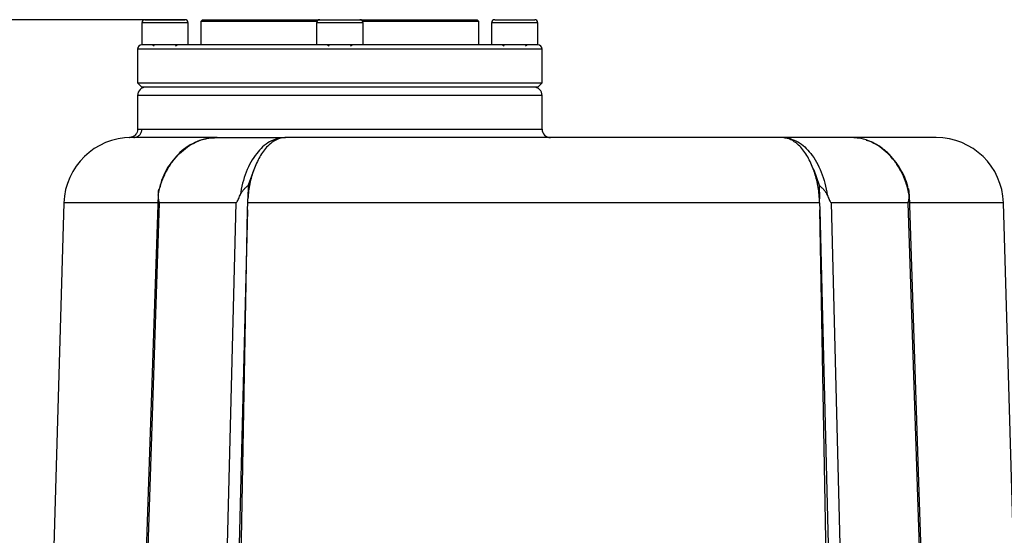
# Model space of a CAD drawing. Header units: millimetres. Extents: x 30 to 405, y 11 to 273.
# Tile 10 of 25: x 92 to 151, y 243 to 273. Entities that reach past the tile are written whole.
import ezdxf

# ---------------------------------------------------------------- set-up
doc = ezdxf.new("R2010")
doc.units = ezdxf.units.MM
doc.layers.add('10', color=7, linetype='Continuous')
doc.styles.add('SLDTEXTSTYLE0', font='TXT', dxfattribs={"width": 0.7})
doc.dimstyles.new('SLDDIMSTYLE0', dxfattribs={"dimtxt": 8, "dimasz": 2.3, "dimexe": 0, "dimexo": 0.0625, "dimgap": 2, "dimtad": 1, "dimdec": 3, "dimlfac": 2, "dimrnd": 1e-09, "dimzin": 12, "dimdsep": 46, "dimtxsty": 'SLDTEXTSTYLE0', "dimsah": 1, "dimcen": 0.09, "dimadec": 0, "dimazin": 3, "dimtfac": 1, "dimtdec": 3, "dimtofl": 0, "dimtmove": 0, "dimatfit": 3, "dimfxl": 1, "dimfrac": 2, "dimtolj": 1, "dimtzin": 12, "dimarcsym": 0})

# ---------------------------------------------------------------- blocks, each defined once
blk = doc.blocks.new('_D_1')
at = {"layer": '10', "transparency": 16777216}
for p, q in [((102.11, 273.361), (57.51, 273.361)), ((58.51, 273.361), (58.51, 176.361)), ((109.453, 176.361), (57.51, 176.361))]:
    blk.add_line(p, q, dxfattribs=at)
for points in [[(58.51, 273.361), (58.11, 271.061), (58.91, 271.061)], [(58.51, 176.361), (58.91, 178.661), (58.11, 178.661)]]:
    blk.add_solid(points, dxfattribs=at)
at = {"layer": '10', "transparency": 16777216, "insert": (48.197, 214.676), "char_height": 8, "attachment_point": 1, "rotation": 90, "style": 'SLDTEXTSTYLE0'}
blk.add_mtext('194', dxfattribs=at)

msp = doc.modelspace()

# ---------------------------------------------------------------- linework, layer by layer
at = {"color": 7, "linetype": 'Continuous', "lineweight": 25}
for p, q in [((99.509604, 273.173969), (99.509604, 271.861469)), ((99.697104, 273.361469), (100.884604, 273.361469)), ((100.884604, 273.361469), (102.072104, 273.361469)), ((102.259604, 271.861469), (102.259604, 273.173969)), ((103.109604, 273.361469), (103.009604, 273.261469)), ((103.009604, 273.261469), (103.009604, 271.861469)), ((109.906273, 273.261469), (103.009604, 273.261469)), ((103.109604, 273.361469), (110.072104, 273.361469)), ((109.884604, 273.173969), (109.884604, 271.861469)), ((110.072105, 273.361469), (112.447104, 273.361469)), ((112.447104, 273.361469), (119.409604, 273.361469)), ((119.509604, 273.261469), (112.612936, 273.261469)), ((112.634604, 271.861469), (112.634604, 273.173969)), ((119.509604, 273.261469), (119.409604, 273.361469)), ((119.509604, 271.861469), (119.509604, 273.261469)), ((120.259604, 273.173969), (120.259604, 271.861469)), ((120.447104, 273.361469), (122.822104, 273.361469)), ((123.009604, 271.861469), (123.009604, 273.173969)), ((100.884604, 271.861469), (99.509604, 271.861469)), ((100.156818, 271.861469), (100.251734, 271.806669)), ((101.517475, 271.806669), (101.612391, 271.861469)), ((112.634604, 271.861469), (109.884604, 271.861469)), ((110.531818, 271.861469), (110.626734, 271.806669)), ((111.892475, 271.806669), (111.987391, 271.861469)), ((123.009604, 271.861469), (120.259604, 271.861469)), ((120.906818, 271.861469), (121.001734, 271.806669)), ((122.267475, 271.806669), (122.362391, 271.861469)), ((99.259604, 271.611469), (99.259604, 269.611469)), ((123.259604, 269.611469), (123.259604, 271.611469)), ((99.259604, 269.611469), (99.509604, 269.361469)), ((99.259604, 269.611469), (102.774323, 269.611469)), ((102.9511, 269.361469), (99.509604, 269.361469)), ((102.774323, 269.611469), (123.259604, 269.611469)), ((123.009604, 269.361469), (102.9511, 269.361469)), ((123.009604, 269.361469), (123.259604, 269.611469)), ((99.259604, 268.861469), (99.259604, 266.859951)), ((123.259604, 266.861469), (123.259604, 268.861469)), ((100.121856, 266.361469), (99.029, 266.361469)), ((122.589473, 266.361469), (108.121796, 266.361469)), ((123.759604, 266.361469), (122.898393, 266.361469)), ((142.158581, 266.298974), (141.544072, 266.361469)), ((107.984018, 266.355291), (107.541764, 266.296749)), ((137.662075, 266.338495), (137.977439, 266.29675)), ((106.149634, 264.445127), (105.823837, 263.527789)), ((139.369575, 264.445127), (139.695372, 263.527789)), ((105.823837, 263.527789), (105.803623, 262.731787)), ((139.695372, 263.527789), (139.715586, 262.731787)), ((100.477509, 263.072091), (100.473981, 262.965475)), ((145.045229, 262.965449), (145.041751, 263.070535)), ((94.89094, 262.480134), (93.75956, 224.359961)), ((99.470838, 229.37561), (100.566689, 262.480134)), ((105.088848, 262.480134), (100.566689, 262.480134)), ((105.088848, 262.480134), (104.248506, 229.37561)), ((105.78685, 262.071324), (105.794217, 262.480134)), ((105.794217, 262.480134), (105.803623, 262.731787)), ((139.724992, 262.480134), (105.794217, 262.480134)), ((139.724992, 262.480134), (139.715586, 262.731787)), ((139.724992, 262.480134), (139.732359, 262.071324)), ((141.271049, 229.361469), (140.430361, 262.480134)), ((144.95252, 262.480134), (140.430361, 262.480134)), ((144.95252, 262.480134), (146.048849, 229.361469)), ((151.759649, 224.359961), (150.628269, 262.480134)), ((105.78685, 262.071324), (104.956029, 229.354773)), ((105.105523, 224.361469), (105.78685, 262.071324)), ((140.404652, 224.861469), (139.732359, 262.071324)), ((139.732359, 262.071324), (140.563889, 229.326834))]:
    msp.add_line(p, q, dxfattribs=at)
at = {"color": 8, "linetype": 'Continuous', "lineweight": 25}
for p, q in [((100.884604, 273.173969), (99.509604, 273.173969)), ((102.259604, 273.173969), (100.884604, 273.173969)), ((112.634604, 273.173969), (109.884604, 273.173969)), ((123.009604, 273.173969), (120.259604, 273.173969)), ((123.259604, 271.611469), (99.259604, 271.611469)), ((123.259604, 268.861469), (99.259604, 268.861469)), ((99.518224, 266.861469), (123.259604, 266.861469)), ((100.442595, 262.480134), (94.89094, 262.480134)), ((150.628269, 262.480134), (145.072865, 262.480134))]:
    msp.add_line(p, q, dxfattribs=at)
at = {"color": 7, "linetype": 'Continuous', "lineweight": 25, "flags": 128}
for points in [[(100.473981, 262.965475), (99.948832, 247.097524), (99.36219, 229.371339)], [(146.157589, 229.354117), (145.609907, 245.903076), (145.045229, 262.965449)]]:
    msp.add_lwpolyline(points, dxfattribs=at)
at = {"color": 7, "linetype": 'Continuous', "lineweight": 25}
for centre, radius, start, end in [((99.697104, 273.173969), 0.1875, 90, 180), ((102.072104, 273.173969), 0.1875, 0, 90), ((110.072104, 273.173969), 0.1875, 90, 180), ((112.447104, 273.173969), 0.1875, 0, 90), ((120.447104, 273.173969), 0.1875, 90, 180), ((122.822104, 273.173969), 0.1875, 0, 90), ((99.509604, 271.611469), 0.25, 90, 180), ((123.009604, 271.611469), 0.25, 0, 90), ((99.759604, 268.861469), 0.5, 90, 180), ((122.759604, 268.861469), 0.5, 0, 90), ((98.889179, 262.361469), 4, 90, 178.3), ((103.971852, 263.709235), 2.652236, 89.9290219, 106.39355091), ((123.759604, 266.861469), 0.5, 180, 270), ((146.630029, 262.361469), 4, 1.7, 90)]:
    msp.add_arc(centre, radius, start, end, dxfattribs=at)
for points, knots in [([(102.9511, 271.861469), (102.62529, 271.861469), (101.963568, 271.861469), (101.134728, 271.861469), (100.496432, 271.861469), (100.040796, 271.861469), (99.738801, 271.861469), (99.545473, 271.861469), (99.521562, 271.861469), (99.509604, 271.861469)], [0, 0, 0, 0, 0.155253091, 0.315320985, 0.479902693, 0.60854397, 0.737213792, 0.86859232, 1, 1, 1, 1]), ([(123.009604, 271.861469), (122.997654, 271.861469), (122.973751, 271.861469), (122.780423, 271.861469), (122.478519, 271.861469), (122.022515, 271.861469), (121.386142, 271.861469), (120.55004, 271.861469), (119.588754, 271.861469), (118.502655, 271.861469), (117.282265, 271.861469), (116.03793, 271.861469), (114.821195, 271.861469), (113.663294, 271.861469), (112.472113, 271.861469), (111.259692, 271.861469), (110.047192, 271.861469), (108.856067, 271.861469), (107.698179, 271.861469), (106.481096, 271.861469), (105.238684, 271.861469), (104.01094, 271.861469), (103.300766, 271.861469), (102.9511, 271.861469)], [0, 0, 0, 0, 0.04379284, 0.087595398, 0.130475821, 0.17336576, 0.228217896, 0.281575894, 0.333333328, 0.385082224, 0.438440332, 0.493300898, 0.536181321, 0.579071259, 0.622864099, 0.666666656, 0.710459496, 0.754262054, 0.797142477, 0.840032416, 0.894884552, 0.948244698, 1, 1, 1, 1]), ([(99.028984, 266.361469), (98.903239, 266.360638), (98.745928, 266.359598), (98.795856, 266.360067), (98.805874, 266.360161)], [0, 0, 0, 0, 0.799340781, 1, 1, 1, 1]), ([(99.251571, 266.860805), (99.25278, 266.826281), (99.255839, 266.738963), (99.202763, 266.615762), (99.12369, 266.509681), (99.037636, 266.440078), (98.957606, 266.398039), (98.889863, 266.375647), (98.842865, 266.366034), (98.814791, 266.362565), (98.806817, 266.361844), (98.805994, 266.361769)], [0, 0, 0, 0, 0.139134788, 0.351900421, 0.526439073, 0.674042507, 0.796386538, 0.892470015, 0.960386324, 0.995910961, 1, 1, 1, 1]), ([(103.975137, 266.361469), (103.552902, 266.361469), (103.075366, 266.361469), (102.59587, 266.361469), (102.448996, 266.361469), (102.304948, 266.361469), (102.163646, 266.361469), (102.025126, 266.361469), (101.929067, 266.361469), (101.837596, 266.361469), (101.697602, 266.361469), (101.48682, 266.361469), (101.261799, 266.361469), (101.071912, 266.361469), (100.901388, 266.361469), (100.735479, 266.361469), (100.57303, 266.361469), (100.417799, 266.361469), (100.30624, 266.361469), (100.147643, 266.361469), (99.96043, 266.361469), (99.737305, 266.361469), (99.549755, 266.361469), (99.38766, 266.361469), (99.25602, 266.361469), (99.130229, 266.361469), (99.067665, 266.361469), (99.028993, 266.361469)], [0, 0, 0, 0, 0.159079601, 0.17991434, 0.200749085, 0.221583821, 0.242418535, 0.263253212, 0.284087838, 0.286666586, 0.305867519, 0.350002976, 0.389231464, 0.420464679, 0.450733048, 0.483132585, 0.515532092, 0.547931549, 0.580330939, 0.588839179, 0.655451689, 0.715163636, 0.76885811, 0.825342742, 0.881827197, 0.926954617, 1, 1, 1, 1]), ([(100.47771, 262.939699), (100.534097, 263.178085), (100.647234, 263.656391), (100.934183, 264.318622), (101.30028, 264.918536), (101.732784, 265.420056), (102.218451, 265.823764), (102.751624, 266.124397), (103.344967, 266.327648), (103.76194, 266.350027), (103.975137, 266.361469)], [0, 0, 0, 0, 0.123807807, 0.248412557, 0.3738144, 0.500013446, 0.616130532, 0.738168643, 0.866125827, 1, 1, 1, 1]), ([(108.030688, 266.361469), (108.030802, 266.361469), (108.031038, 266.361469), (108.031391, 266.361469), (108.03176, 266.361469), (108.030956, 266.361466), (108.023369, 266.361418), (107.862165, 266.358214), (107.613696, 266.299206), (107.270714, 266.109734), (106.920706, 265.824432), (106.497572, 265.269871), (106.262089, 264.711689), (106.149634, 264.445127)], [0, 0, 0, 0, 0.000114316, 0.000237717, 0.000532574, 0.001395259, 0.004421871, 0.016010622, 0.251035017, 0.321882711, 0.500347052, 0.761388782, 1, 1, 1, 1]), ([(137.488521, 266.361469), (136.923911, 266.361469), (136.285355, 266.361469), (135.536579, 266.361469), (135.301947, 266.361469), (135.065558, 266.361469), (134.827522, 266.361469), (134.587856, 266.361469), (134.417048, 266.361469), (134.251972, 266.361469), (133.995807, 266.361469), (133.59339, 266.361469), (133.138443, 266.361469), (132.734748, 266.361469), (132.355437, 266.361469), (131.968456, 266.361469), (131.569798, 266.361469), (131.168277, 266.361469), (130.86337, 266.361469), (130.424069, 266.361469), (129.86747, 266.361469), (129.119484, 266.361469), (128.404341, 266.361469), (127.703012, 266.361469), (127.041608, 266.361469), (126.391486, 266.361469), (125.807057, 266.361469), (125.258317, 266.361469), (124.774091, 266.361469), (124.378282, 266.361469), (124.043992, 266.361469), (123.787292, 266.361469), (123.530474, 266.361469), (123.273566, 266.361469), (123.0166, 266.361469), (122.807858, 266.361469), (122.452992, 266.361469), (121.926509, 266.361469), (121.241763, 266.361469), (120.577679, 266.361469), (119.95981, 266.361469), (119.32803, 266.361469), (118.762492, 266.361469), (118.184719, 266.361469), (117.648456, 266.361469), (117.117462, 266.361469), (116.652945, 266.361469), (116.275856, 266.361469), (115.959058, 266.361469), (115.716699, 266.361469), (115.475135, 266.361469), (115.234393, 266.361469), (114.994499, 266.361469), (114.824999, 266.361469), (114.662931, 266.361469), (114.290833, 266.361469), (113.711497, 266.361469), (113.009628, 266.361469), (112.390078, 266.361469), (111.787114, 266.361469), (110.827377, 266.361469), (109.546988, 266.361469), (108.534658, 266.361469), (108.030688, 266.361469)], [0, 0, 0, 0, 0.066580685, 0.075300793, 0.084020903, 0.092741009, 0.101461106, 0.110181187, 0.118901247, 0.119980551, 0.128016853, 0.146489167, 0.162907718, 0.175979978, 0.188648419, 0.202208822, 0.215769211, 0.22932958, 0.242889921, 0.246450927, 0.273360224, 0.298281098, 0.320096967, 0.343171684, 0.366246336, 0.383776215, 0.405465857, 0.42201797, 0.43597499, 0.451430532, 0.459526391, 0.467622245, 0.475718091, 0.483813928, 0.491909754, 0.500005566, 0.50354112, 0.525446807, 0.549762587, 0.568322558, 0.588394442, 0.608466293, 0.628538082, 0.642506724, 0.663965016, 0.680279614, 0.694027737, 0.709257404, 0.717234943, 0.725212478, 0.733190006, 0.741167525, 0.749145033, 0.75712253, 0.758139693, 0.765406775, 0.794530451, 0.816897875, 0.837611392, 0.859095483, 0.880579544, 0.940548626, 1, 1, 1, 1]), ([(139.369575, 264.445127), (139.257334, 264.71122), (139.022313, 265.268395), (138.555327, 265.881578), (138.069486, 266.242537), (137.711988, 266.347279), (137.536412, 266.360587), (137.496386, 266.361415), (137.488431, 266.361466), (137.487505, 266.361469), (137.487837, 266.361469), (137.488177, 266.361469), (137.48841, 266.361469), (137.488521, 266.361469)], [0, 0, 0, 0, 0.238218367, 0.498806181, 0.748976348, 0.936398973, 0.98353605, 0.995479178, 0.998589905, 0.999469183, 0.999765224, 0.999887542, 1, 1, 1, 1]), ([(146.630029, 266.361469), (146.629972, 266.361469), (146.629559, 266.361469), (146.619241, 266.361469), (146.585148, 266.361469), (146.532905, 266.361469), (146.468269, 266.361469), (146.385057, 266.361469), (146.295065, 266.361469), (146.189832, 266.361469), (146.079085, 266.361469), (145.955429, 266.361469), (145.837388, 266.361469), (145.733767, 266.361469), (145.641424, 266.361469), (145.567975, 266.361469), (145.491955, 266.361469), (145.41337, 266.361469), (145.332236, 266.361469), (145.27288, 266.361469), (145.215063, 266.361469), (145.08007, 266.361469), (144.853884, 266.361469), (144.551772, 266.361469), (144.263661, 266.361469), (143.962566, 266.361469), (143.447541, 266.361469), (142.678408, 266.361469), (141.921089, 266.361469), (141.544072, 266.361469)], [0, 0, 0, 0, 0.007071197, 0.050883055, 0.099515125, 0.136635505, 0.176779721, 0.216923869, 0.257067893, 0.28500549, 0.32792255, 0.360552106, 0.388048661, 0.418508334, 0.434463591, 0.450418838, 0.466374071, 0.482329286, 0.498284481, 0.514239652, 0.516274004, 0.530808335, 0.589056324, 0.633791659, 0.675219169, 0.718187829, 0.761156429, 0.881095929, 1, 1, 1, 1]), ([(103.378391, 266.305046), (103.18014, 266.253918), (102.790559, 266.153448), (102.250605, 265.859156), (101.769935, 265.484935), (101.234369, 264.899222), (100.768771, 264.166344), (100.596365, 263.51444), (100.530864, 263.266769)], [0, 0, 0, 0, 0.152544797, 0.299764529, 0.442845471, 0.580178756, 0.840502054, 1, 1, 1, 1]), ([(144.982597, 263.304881), (144.934732, 263.494549), (144.839755, 263.870904), (144.583068, 264.393184), (144.269165, 264.899297), (143.864672, 265.377008), (143.370577, 265.791068), (142.902948, 266.078484), (142.592763, 266.165808), (142.489882, 266.194771)], [0, 0, 0, 0, 0.135268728, 0.268411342, 0.413304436, 0.568496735, 0.734892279, 0.912070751, 1, 1, 1, 1]), ([(105.344261, 262.939699), (105.374878, 263.002354), (105.43462, 263.124612), (105.560092, 263.284482), (105.703464, 263.418863), (105.783359, 263.49116), (105.823837, 263.527789)], [0, 0, 0, 0, 0.255771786, 0.499079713, 0.74621193, 1, 1, 1, 1]), ([(139.695372, 263.527789), (139.735861, 263.491169), (139.815771, 263.418893), (139.96052, 263.28297), (140.086337, 263.123034), (140.145554, 263.000516), (140.174948, 262.939699)], [0, 0, 0, 0, 0.253769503, 0.50085159, 0.752225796, 1, 1, 1, 1]), ([(100.504474, 263.276288), (100.494265, 263.225252), (100.473779, 263.122849), (100.476398, 263.000881), (100.477711, 262.939699)], [0, 0, 0, 0, 0.49837752, 1, 1, 1, 1]), ([(100.47771, 262.939699), (100.481479, 262.853356), (100.487032, 262.726163), (100.511654, 262.579238), (100.532169, 262.511501), (100.550104, 262.487165), (100.559598, 262.480997), (100.564384, 262.480414), (100.566689, 262.480134)], [0, 0, 0, 0, 0.513553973, 0.756516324, 0.905407, 0.957442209, 0.979499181, 1, 1, 1, 1]), ([(105.088848, 262.480134), (105.091815, 262.480417), (105.097977, 262.481005), (105.111352, 262.487239), (105.139605, 262.511836), (105.182021, 262.579931), (105.253182, 262.72684), (105.307478, 262.853736), (105.34426, 262.939699)], [0, 0, 0, 0, 0.020555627, 0.042699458, 0.095040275, 0.245137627, 0.488632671, 1, 1, 1, 1]), ([(140.174949, 262.939699), (140.211878, 262.853356), (140.266278, 262.726163), (140.337557, 262.579238), (140.379844, 262.511501), (140.407942, 262.487165), (140.421261, 262.480997), (140.427402, 262.480414), (140.430361, 262.480134)], [0, 0, 0, 0, 0.513553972, 0.756516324, 0.905406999, 0.957442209, 0.979499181, 1, 1, 1, 1]), ([(144.95252, 262.480134), (144.954831, 262.480417), (144.959632, 262.481005), (144.969159, 262.487239), (144.987169, 262.511836), (145.007708, 262.579931), (145.032196, 262.72684), (145.037742, 262.853736), (145.041499, 262.939699)], [0, 0, 0, 0, 0.020555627, 0.042699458, 0.095040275, 0.245137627, 0.488632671, 1, 1, 1, 1]), ([(145.041497, 262.939699), (145.04153, 263.001914), (145.041593, 263.123313), (145.032597, 263.246496), (145.004852, 263.299332), (144.999788, 263.308976)], [0, 0, 0, 0, 0.462178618, 0.901835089, 1, 1, 1, 1])]:
    msp.add_open_spline(points, degree=3, knots=knots, dxfattribs=at)
for points in [[(99.028984, 266.361469), (99.093092, 266.368987), (99.221307, 266.384022), (99.38302, 266.499648), (99.496156, 266.664918), (99.510868, 266.795952), (99.518224, 266.861469)], [(103.975137, 266.361469), (104.589939, 266.361469), (105.819541, 266.361469), (107.293639, 266.361469), (108.030688, 266.361469)], [(141.544072, 266.361469), (140.92927, 266.361469), (139.699668, 266.361469), (138.22557, 266.361469), (137.488521, 266.361469)], [(106.149634, 264.445127), (106.062162, 264.175811), (105.887219, 263.63718), (105.831488, 263.033585), (105.803623, 262.731787)], [(139.715586, 262.731787), (139.687721, 263.033585), (139.63199, 263.63718), (139.457047, 264.175811), (139.369575, 264.445127)]]:
    msp.add_open_spline(points, degree=3, dxfattribs=at)
at = {"color": 8, "linetype": 'Continuous', "lineweight": 25}
for points, knots in [([(99.288186, 266.859951), (99.279183, 266.859856), (99.228379, 266.859317), (99.38739, 266.860498), (99.518224, 266.861469)], [0, 0, 0, 0, 0.177203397, 1, 1, 1, 1]), ([(107.541764, 266.296749), (107.388865, 266.24079), (107.09014, 266.131462), (106.681347, 265.822009), (106.308165, 265.420556), (105.97601, 264.918392), (105.694817, 264.31865), (105.474448, 263.656375), (105.387562, 263.178079), (105.344259, 262.939699)], [0, 0, 0, 0, 0.147736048, 0.288636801, 0.422700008, 0.568407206, 0.713192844, 0.857057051, 1, 1, 1, 1]), ([(137.977439, 266.29675), (138.130337, 266.240793), (138.429062, 266.131466), (138.837857, 265.822013), (139.211041, 265.42056), (139.543196, 264.918397), (139.824388, 264.318659), (140.04476, 263.656382), (140.131646, 263.178082), (140.174949, 262.939699)], [0, 0, 0, 0, 0.147735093, 0.288636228, 0.422701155, 0.568406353, 0.713191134, 0.857055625, 1, 1, 1, 1]), ([(145.041499, 262.939699), (144.985113, 263.178085), (144.871978, 263.656394), (144.585026, 264.318573), (144.218949, 264.918687), (143.786369, 265.419486), (143.300971, 265.825727), (142.766756, 266.11645), (142.376006, 266.277629), (142.165879, 266.298258), (142.158581, 266.298974)], [0, 0, 0, 0, 0.14218714, 0.285290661, 0.429310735, 0.574247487, 0.70760184, 0.847757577, 0.994712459, 1, 1, 1, 1])]:
    msp.add_open_spline(points, degree=3, knots=knots, dxfattribs=at)

# ---------------------------------------------------------------- dimensions: what is measured, and where the dimension line sits
at = {"layer": '10'}
dim = msp.add_linear_dim(base=(58.509604, 176.361469), p1=(103.109604, 273.361469), p2=(110.452857, 176.361469), angle=90, dimstyle='SLDDIMSTYLE0', dxfattribs=at)
dim.commit()
dim.dimension.update_dxf_attribs({"geometry": '_D_1', "text_midpoint": (58.509604, 219.9371), "dimtype": 160})

doc.saveas('drawing.dxf')
